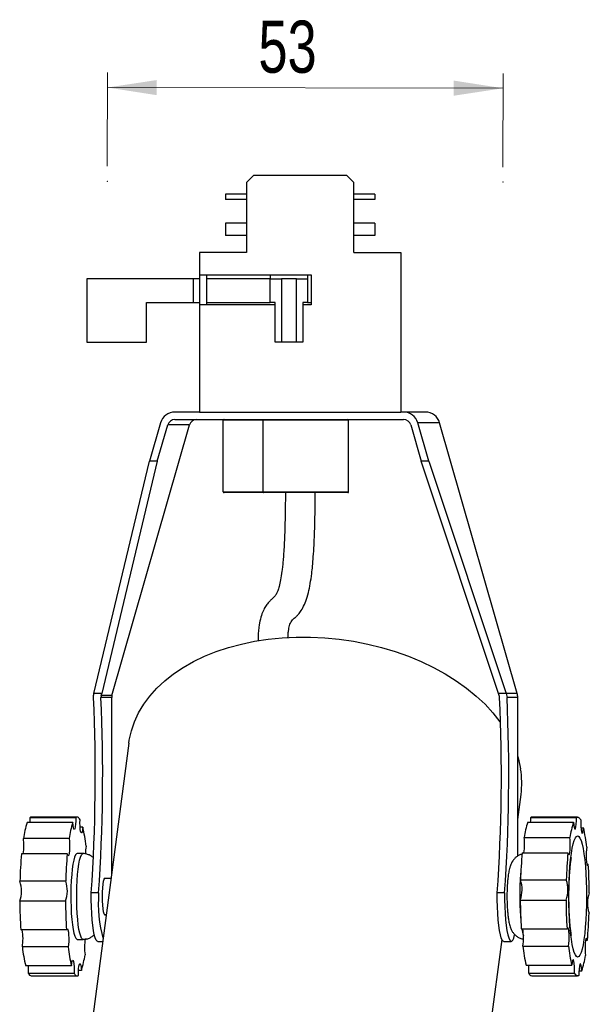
# Model space of a CAD drawing. Header units: millimetres. Extents: x 43 to 173, y 15 to 205.
# Tile 15 of 15: x 135 to 173, y 87 to 153. Entities that reach past the tile are written whole.
import ezdxf

# ---------------------------------------------------------------- set-up
doc = ezdxf.new("R2010")
doc.units = ezdxf.units.MM
doc.header["$PDSIZE"] = -1
doc.styles.add('SLDTEXTSTYLE0', font='TXT', dxfattribs={"width": 0.75})
doc.dimstyles.new('SLDDIMSTYLE0', dxfattribs={"dimtxt": 3.5, "dimasz": 3.302, "dimexe": 0, "dimexo": 0.0625, "dimgap": 0.875, "dimtad": 1, "dimlfac": 2, "dimrnd": 1e-09, "dimzin": 12, "dimdsep": 46, "dimtxsty": 'SLDTEXTSTYLE0', "dimsah": 1, "dimcen": 0.09, "dimadec": 0, "dimazin": 3, "dimtfac": 1, "dimtofl": 0, "dimtmove": 0, "dimatfit": 3, "dimfxl": 0, "dimfrac": 2, "dimtolj": 1, "dimtzin": 12, "dimarcsym": 0})

# ---------------------------------------------------------------- blocks, each defined once
blk = doc.blocks.new('_D_2')
at = {"color": 7, "linetype": 'Continuous', "lineweight": 18}
for p, q in [((141.177, 143.461), (141.188, 149.745)), ((167.677, 143.412), (167.688, 149.696)), ((141.187, 148.745), (167.687, 148.696))]:
    blk.add_line(p, q, dxfattribs=at)
for points in [[(141.187, 148.745), (144.488, 148.231), (144.49, 149.247)], [(167.687, 148.696), (164.386, 149.21), (164.384, 148.194)]]:
    blk.add_solid(points, dxfattribs=at)
at = {"color": 7, "linetype": 'Continuous', "lineweight": 18, "insert": (151.302, 153.238), "char_height": 3.5, "attachment_point": 1, "rotation": 359.89454, "style": 'SLDTEXTSTYLE0'}
blk.add_mtext('53', dxfattribs=at)

msp = doc.modelspace()

# ---------------------------------------------------------------- linework, layer by layer
at = {"color": 7, "linetype": 'Continuous', "lineweight": 25}
for p, q in [((150.9937, 142.8768), (150.4937, 142.3768)), ((150.9937, 142.8768), (157.1937, 142.8768)), ((157.6937, 142.3768), (157.1937, 142.8768)), ((150.4937, 142.3768), (150.4937, 137.6768)), ((157.6937, 137.6768), (157.6937, 142.3768)), ((149.0937, 141.6004), (149.0937, 141.2324)), ((150.4937, 141.6004), (149.0937, 141.6004)), ((159.0937, 141.6004), (157.6937, 141.6004)), ((159.0937, 141.6004), (159.0937, 141.2324)), ((150.4937, 141.2324), (149.0937, 141.2324)), ((159.0937, 141.2324), (157.6937, 141.2324)), ((149.0937, 139.6452), (149.0937, 138.8171)), ((150.4937, 139.6452), (149.0937, 139.6452)), ((159.0937, 139.6452), (157.6937, 139.6452)), ((159.0937, 139.6452), (159.0937, 138.8171)), ((150.4937, 138.8171), (149.0937, 138.8171)), ((159.0937, 138.8171), (157.6937, 138.8171)), ((150.4937, 137.6768), (147.3437, 137.6768)), ((147.3437, 137.6768), (147.3437, 136.1768)), ((157.6937, 137.6768), (160.8437, 137.6768)), ((160.8437, 137.6768), (160.8437, 126.9768)), ((147.3437, 136.1768), (154.8437, 136.1768)), ((147.3437, 136.1768), (147.3437, 134.1768)), ((147.8437, 134.1768), (147.8437, 136.1768)), ((152.0937, 136.1768), (152.0937, 135.9189)), ((154.5937, 136.1768), (154.5937, 135.9189)), ((154.8437, 136.1768), (154.8437, 134.1768)), ((139.8061, 135.9189), (139.8061, 131.6689)), ((146.9419, 135.9189), (139.8061, 135.9189)), ((146.9419, 134.3317), (146.9419, 135.9189)), ((147.3437, 135.9189), (146.9419, 135.9189)), ((152.0937, 135.9189), (147.8437, 135.9189)), ((152.0937, 134.3317), (152.0937, 135.9189)), ((152.0937, 135.9189), (152.8437, 135.9189)), ((152.8437, 135.9189), (152.8437, 131.6689)), ((153.8437, 135.9189), (152.8437, 135.9189)), ((153.8437, 131.6689), (153.8437, 135.9189)), ((153.8437, 135.9189), (154.5937, 135.9189)), ((154.5937, 135.9189), (154.5937, 134.3317)), ((143.8061, 131.6689), (143.8061, 134.3317)), ((143.8061, 134.3317), (146.9419, 134.3317)), ((146.9419, 134.3317), (147.3437, 134.3317)), ((147.3437, 134.1768), (147.3437, 126.9768)), ((152.4233, 134.1768), (147.3437, 134.1768)), ((147.8437, 134.3317), (152.0937, 134.3317)), ((152.4233, 134.3317), (152.0937, 134.3317)), ((152.4233, 131.6689), (152.4233, 134.3317)), ((154.5937, 134.3317), (154.2641, 134.3317)), ((154.2641, 134.3317), (154.2641, 131.6689)), ((154.8437, 134.1768), (154.2641, 134.1768)), ((154.5937, 134.3317), (154.8437, 134.3317)), ((139.8061, 131.6689), (143.8061, 131.6689)), ((152.8437, 131.6689), (152.4233, 131.6689)), ((153.8437, 131.6689), (152.8437, 131.6689)), ((154.2641, 131.6689), (153.8437, 131.6689)), ((147.3437, 126.9768), (145.697, 126.9768)), ((147.3437, 126.9768), (160.8437, 126.9768)), ((161.0269, 126.9768), (160.8437, 126.9768)), ((162.4905, 126.9768), (161.0269, 126.9768)), ((144.7467, 126.2548), (144.0085, 123.6768)), ((145.697, 126.4768), (161.0269, 126.4768)), ((151.6115, 126.4268), (148.9451, 126.4268)), ((148.9451, 121.6268), (148.9451, 126.4268)), ((151.6115, 121.6268), (151.6115, 126.4268)), ((157.3437, 121.6268), (157.3437, 126.4268)), ((163.4407, 126.2548), (161.9772, 126.2548)), ((162.7154, 123.6768), (161.9772, 126.2548)), ((168.6357, 108.113), (163.4407, 126.2548)), ((141.4903, 107.974), (146.6854, 126.1158)), ((144.5234, 123.6768), (145.2219, 126.1158)), ((146.6854, 126.1158), (145.2219, 126.1158)), ((161.5021, 126.1158), (162.2005, 123.6768)), ((140.2835, 108.113), (144.0085, 123.6768)), ((144.5234, 123.6768), (140.7984, 108.113)), ((144.5234, 123.6768), (144.0085, 123.6768)), ((167.389, 108.113), (162.2005, 123.6768)), ((162.7154, 123.6768), (162.2005, 123.6768)), ((162.7154, 123.6768), (167.904, 108.113)), ((148.9451, 121.6268), (151.6115, 121.6268)), ((151.6497, 121.5768), (149.0091, 121.5768)), ((157.2937, 121.5768), (151.6497, 121.5768)), ((140.7984, 108.113), (140.2835, 108.113)), ((141.4708, 107.835), (140.7518, 107.835)), ((141.4903, 107.974), (140.765, 107.974)), ((141.4708, 96.0155), (141.4708, 107.835)), ((167.904, 108.113), (167.389, 108.113)), ((168.6357, 108.113), (167.904, 108.113)), ((167.904, 108.113), (167.9557, 107.835)), ((168.6747, 107.835), (167.9557, 107.835)), ((168.6747, 97.1984), (168.6747, 107.835)), ((142.6186, 104.7757), (138.9579, 76.8369)), ((168.6747, 99.659), (168.894, 101.3329)), ((139.0587, 99.7729), (135.9921, 99.7729)), ((139.1522, 99.8114), (136.0856, 99.8114)), ((169.5393, 99.7823), (172.6059, 99.7823)), ((172.6872, 99.8114), (169.6206, 99.8114)), ((138.8671, 99.4423), (135.8005, 99.4423)), ((139.5313, 99.1389), (139.3526, 99.1389)), ((169.347, 99.4724), (172.4136, 99.4724)), ((172.8996, 99.0976), (173.077, 99.0976)), ((169.0992, 98.4442), (172.1658, 98.4442)), ((138.6218, 98.3877), (135.5552, 98.3877)), ((138.4953, 97.3508), (135.4286, 97.3508)), ((139.5479, 97.3614), (139.1522, 97.3614)), ((168.9703, 97.4212), (172.0369, 97.4212)), ((173.3074, 96.6515), (173.3992, 96.6515)), ((138.3875, 95.5122), (135.3209, 95.5122)), ((141.4277, 95.6864), (140.9805, 95.6864)), ((168.8583, 95.5944), (171.925, 95.5944)), ((140.5927, 94.7268), (140.0981, 94.7268)), ((167.7966, 94.7268), (167.302, 94.7268)), ((138.3743, 94.1653), (135.3077, 94.1653)), ((168.8421, 94.249), (171.9087, 94.249)), ((140.9805, 93.2864), (141.1132, 93.2864)), ((138.4453, 92.245), (135.3787, 92.245)), ((168.9086, 92.3213), (171.9752, 92.3213)), ((139.1522, 91.6114), (139.5479, 91.6114)), ((139.8092, 91.622), (139.6923, 91.622)), ((140.5372, 91.4768), (140.8761, 91.4768)), ((165.2333, 73.3941), (167.6183, 91.5961)), ((167.7411, 91.4768), (168.2357, 91.4768)), ((169.0112, 91.1675), (172.0778, 91.1675)), ((173.2181, 91.5516), (173.3375, 91.5516)), ((138.5505, 91.1023), (135.4839, 91.1023)), ((138.7731, 89.8339), (135.7065, 89.8339)), ((169.2308, 89.8753), (172.2974, 89.8753)), ((138.9565, 89.332), (135.8899, 89.332)), ((136.0856, 89.1614), (139.1522, 89.1614)), ((139.4373, 89.5305), (139.2488, 89.5305)), ((169.4131, 89.3537), (172.4797, 89.3537)), ((169.6206, 89.1614), (172.6872, 89.1614)), ((172.7714, 89.5004), (172.9608, 89.5004))]:
    msp.add_line(p, q, dxfattribs=at)
at = {"color": 1, "linetype": 'Continuous', "lineweight": 25}
for p, q in [((157.3437, 126.4268), (151.6115, 126.4268)), ((151.6115, 121.6268), (157.3437, 121.6268))]:
    msp.add_line(p, q, dxfattribs=at)
at = {"color": 7, "linetype": 'Continuous', "lineweight": 25, "flags": 128}
for points in [[(142.6186, 104.7757), (142.6485, 104.976), (142.7885, 105.6006), (142.9978, 106.2116), (143.2751, 106.8057), (143.619, 107.3798), (144.0277, 107.9309), (144.4989, 108.4559), (145.0303, 108.9521), (145.6188, 109.4169), (146.2614, 109.8477), (146.9547, 110.2422), (147.695, 110.5984), (148.4783, 110.9144), (149.3003, 111.1884), (150.1569, 111.419), (151.0433, 111.605), (151.9549, 111.7454), (152.8867, 111.8394), (153.8339, 111.8865), (154.7913, 111.8865), (155.7538, 111.8394), (156.7164, 111.7454), (157.6739, 111.605), (158.6211, 111.419), (159.553, 111.1884), (160.4647, 110.9144), (161.3513, 110.5984), (162.208, 110.2422), (163.0303, 109.8477), (163.8137, 109.4169), (164.5542, 108.9521), (165.2478, 108.4559), (165.8907, 107.9309), (166.4795, 107.3798), (167.0111, 106.8057), (167.4827, 106.2116), (167.5228, 106.1563)], [(168.6747, 103.8689), (168.7232, 103.6995), (168.8637, 103.0543)], [(135.9921, 99.7729), (135.9926, 99.5475), (135.989, 99.4423)], [(139.0587, 99.7729), (139.0592, 99.5475), (139.0489, 99.3333), (139.0288, 99.1543), (139.0013, 99.0303), (138.9693, 98.9751), (138.9364, 98.9948), (138.9063, 99.0872), (138.8823, 99.2422), (138.8671, 99.4423)], [(139.3479, 99.6408), (139.3124, 99.6977), (139.2766, 99.7432), (139.2405, 99.7771), (139.2042, 99.7995), (139.1678, 99.8103), (139.1314, 99.8095), (139.095, 99.797), (139.0587, 99.7729)], [(169.5364, 99.4724), (169.5393, 99.5568), (169.5393, 99.7823)], [(172.4136, 99.4724), (172.4283, 99.2706), (172.4519, 99.1131), (172.4818, 99.0174), (172.5146, 98.9942), (172.5468, 99.046), (172.5746, 99.167), (172.5951, 99.3438), (172.6059, 99.5568), (172.6059, 99.7823)], [(172.6059, 99.7823), (172.6422, 99.8025), (172.6786, 99.8111), (172.7151, 99.808), (172.7514, 99.7933), (172.7877, 99.767), (172.8237, 99.7291), (172.8594, 99.6798), (172.8948, 99.6191)], [(139.5313, 99.1389), (139.5124, 98.9543), (139.4856, 98.8226), (139.4539, 98.7584), (139.421, 98.7687), (139.3903, 98.8526), (139.3654, 99.0005), (139.3491, 99.1962), (139.343, 99.4178), (139.3479, 99.6408)], [(172.8948, 99.6191), (172.8893, 99.3967), (172.8949, 99.1745), (172.9108, 98.977), (172.9354, 98.8264), (172.9658, 98.7393), (172.9987, 98.7254), (173.0305, 98.7862), (173.0576, 98.9151), (173.077, 99.0976)], [(172.0369, 97.4212), (172.0662, 97.3171), (172.0989, 97.2845), (172.1313, 97.3271), (172.1598, 97.4402), (172.1814, 97.611), (172.1935, 97.8208), (172.1948, 98.0461), (172.1853, 98.2619), (172.1658, 98.4442)], [(172.1389, 96.0557), (172.1736, 96.5314), (172.217, 96.972), (172.2685, 97.3701), (172.3272, 97.7188), (172.392, 98.0123), (172.4619, 98.2454), (172.5356, 98.4142), (172.612, 98.5158), (172.6896, 98.5484), (172.7671, 98.5116), (172.8434, 98.4059), (172.9169, 98.2331), (172.9865, 97.9962), (173.051, 97.6992), (173.1092, 97.3473), (173.1603, 96.9465), (173.2032, 96.5035), (173.2373, 96.026), (173.2621, 95.5222), (173.2769, 95.0007), (173.2817, 94.4703), (173.2763, 93.9403), (173.2608, 93.4195), (173.2355, 92.9171), (173.2009, 92.4415), (173.1574, 92.0008), (173.1059, 91.6027), (173.0472, 91.254), (172.9824, 90.9605), (172.9125, 90.7274), (172.8388, 90.5586), (172.7625, 90.457), (172.6849, 90.4244), (172.6073, 90.4612), (172.5311, 90.5669), (172.4575, 90.7397), (172.3879, 90.9766), (172.3235, 91.2736), (172.2652, 91.6255), (172.2141, 92.0264), (172.1712, 92.4693), (172.1371, 92.9468), (172.1124, 93.4506), (172.0975, 93.9722), (172.0927, 94.5025), (172.0981, 95.0326), (172.1136, 95.5533), (172.1389, 96.0557)], [(138.6218, 98.3877), (138.6416, 98.2074), (138.6517, 97.9927), (138.6509, 97.7673), (138.6392, 97.5562), (138.6181, 97.3831), (138.5898, 97.267), (138.5575, 97.2209), (138.5248, 97.2499), (138.4953, 97.3508)], [(173.2966, 97.8053), (173.2731, 97.6473), (173.2585, 97.4451), (173.2544, 97.2214), (173.2613, 97.0009), (173.2784, 96.8081), (173.3039, 96.6646), (173.3348, 96.5862), (173.3678, 96.5817), (173.3992, 96.6515)], [(139.1522, 97.3614), (139.1143, 97.3497), (139.0492, 97.2739), (138.9866, 97.1294), (138.9282, 96.9199), (138.8752, 96.6504), (138.8291, 96.3277), (138.7909, 95.9596), (138.7616, 95.5552), (138.742, 95.1246), (138.7324, 94.6782), (138.7332, 94.2271), (138.7443, 93.7824), (138.7654, 93.355), (138.7961, 92.9554), (138.8355, 92.5936), (138.8828, 92.2784), (138.9366, 92.0175), (138.9958, 91.8175), (139.0588, 91.6831), (139.1242, 91.6178), (139.1522, 91.6114)], [(141.083, 93.2864), (141.0538, 93.2455), (141.0097, 93.2455), (140.9669, 93.3176), (140.9278, 93.4577), (140.8948, 93.6575), (140.8698, 93.9055), (140.8541, 94.1873), (140.8488, 94.4864), (140.8541, 94.7856), (140.8698, 95.0673), (140.8948, 95.3153), (140.9278, 95.5151), (140.9669, 95.6552), (141.0097, 95.7273), (141.0538, 95.7273), (141.083, 95.6864)], [(140.5372, 91.4768), (140.502, 91.4864), (140.4337, 91.5609), (140.368, 91.7075), (140.3065, 91.9225), (140.2506, 92.2007), (140.2018, 92.5351), (140.1613, 92.9175), (140.13, 93.3386), (140.1087, 93.788), (140.098, 94.2545), (140.0981, 94.7268)], [(167.7411, 91.4768), (167.7059, 91.4864), (167.6376, 91.5609), (167.5719, 91.7075), (167.5104, 91.9225), (167.4545, 92.2007), (167.4057, 92.5351), (167.3652, 92.9175), (167.3339, 93.3386), (167.3126, 93.788), (167.3019, 94.2545), (167.302, 94.7268)], [(167.7966, 94.7268), (167.7965, 94.2545), (167.8072, 93.788), (167.8285, 93.3386), (167.8598, 92.9175), (167.9003, 92.5351), (167.9491, 92.2007), (168.005, 91.9225), (168.0665, 91.7075), (168.1322, 91.5609), (168.2005, 91.4864), (168.2696, 91.4857), (168.3379, 91.559), (168.4036, 91.7043), (168.4653, 91.9181), (168.4666, 91.9236)], [(138.4453, 92.245), (138.4765, 92.3182), (138.5095, 92.3172), (138.5406, 92.2421), (138.5664, 92.1014), (138.584, 91.9105), (138.5914, 91.6908), (138.5878, 91.4666), (138.5737, 91.2629), (138.5505, 91.1023)], [(172.0778, 91.1675), (172.1013, 91.3256), (172.1159, 91.5277), (172.12, 91.7515), (172.1131, 91.9719), (172.096, 92.1647), (172.0705, 92.3082), (172.0396, 92.3866), (172.0066, 92.3911), (171.9752, 92.3213)], [(173.3375, 91.5516), (173.3082, 91.6557), (173.2756, 91.6883), (173.2432, 91.6457), (173.2146, 91.5327), (173.1931, 91.3618), (173.181, 91.152), (173.1796, 90.9267), (173.1892, 90.7109), (173.2086, 90.5286)], [(138.7731, 89.8339), (138.7921, 90.0185), (138.8189, 90.1502), (138.8505, 90.2145), (138.8835, 90.2041), (138.9141, 90.1203), (138.939, 89.9723), (138.9554, 89.7766), (138.9615, 89.555), (138.9565, 89.332)], [(139.2458, 89.1999), (139.2452, 89.4253), (139.2555, 89.6395), (139.2756, 89.8185), (139.3032, 89.9425), (139.3352, 89.9978), (139.368, 89.978), (139.3981, 89.8856), (139.4221, 89.7307), (139.4373, 89.5305)], [(172.4797, 89.3537), (172.4851, 89.5761), (172.4796, 89.7984), (172.4636, 89.9958), (172.4391, 90.1464), (172.4086, 90.2335), (172.3757, 90.2474), (172.3439, 90.1866), (172.3168, 90.0578), (172.2974, 89.8753)], [(172.9608, 89.5004), (172.9461, 89.7022), (172.9225, 89.8597), (172.8926, 89.9554), (172.8598, 89.9786), (172.8277, 89.9269), (172.7998, 89.8058), (172.7794, 89.629), (172.7685, 89.416), (172.7686, 89.1905)], [(138.9565, 89.332), (138.992, 89.2751), (139.0278, 89.2297), (139.0639, 89.1957), (139.1002, 89.1733), (139.1366, 89.1625), (139.1731, 89.1633), (139.2095, 89.1758), (139.2458, 89.1999)], [(172.7686, 89.1905), (172.7322, 89.1703), (172.6958, 89.1617), (172.6594, 89.1648), (172.623, 89.1795), (172.5868, 89.2058), (172.5507, 89.2437), (172.515, 89.293), (172.4797, 89.3537)]]:
    msp.add_lwpolyline(points, dxfattribs=at)
at = {"color": 1, "linetype": 'Continuous', "lineweight": 25, "flags": 128}
for points in [[(139.548, 91.6114), (139.5199, 91.6178), (139.4545, 91.6831), (139.3915, 91.8175), (139.3323, 92.0175), (139.2784, 92.2784), (139.2312, 92.5936), (139.1918, 92.9554), (139.1611, 93.355), (139.14, 93.7824), (139.1289, 94.2271), (139.1281, 94.6782), (139.1377, 95.1246), (139.1573, 95.5552), (139.1866, 95.9596), (139.2248, 96.3277), (139.2709, 96.6504), (139.3239, 96.9199), (139.3823, 97.1294), (139.4449, 97.2739), (139.51, 97.3497), (139.5479, 97.3614)], [(168.879, 96.1235), (168.867, 95.9983), (168.8368, 95.5971)]]:
    msp.add_lwpolyline(points, dxfattribs=at)
at = {"color": 7, "linetype": 'Continuous', "lineweight": 25}
for centre, radius, start, end in [((145.7004, 125.9859), 0.9909, 90.199664, 164.252684), ((161.0235, 125.9859), 0.9909, 15.747316, 89.800336), ((162.487, 125.9859), 0.9909, 15.747316, 89.800336), ((145.6987, 125.9814), 0.4954, 90.199664, 164.252684), ((147.1622, 125.9814), 0.4954, 90.199664, 164.252684), ((151.6565, 126.432), 0.0453, 98.656526, 186.600999), ((157.2937, 126.4268), 0.05, 0, 90), ((161.0252, 125.9814), 0.4954, 15.747316, 89.800336), ((151.6565, 121.6216), 0.0453, 173.399001, 261.343474), ((157.2937, 121.6268), 0.05, 270, 0), ((24.4765, 102.6848), 115.8951, 356.062637, 2.546943), ((24.9711, 102.6848), 115.8951, 356.062637, 2.546943), ((141.9759, 107.835), 0.5051, 164.024582, 180.002654), ((51.6804, 102.6848), 115.8951, 356.062637, 2.546943), ((52.175, 102.6848), 115.8951, 356.062637, 2.546943), ((167.6646, 107.835), 1.0101, 359.997346, 15.975418), ((163.0547, 102.0909), 5.8883, 352.604453, 9.41717), ((136.0905, 99.6667), 0.1448, 91.92358, 132.810977), ((169.6231, 99.6762), 0.1352, 91.049, 128.298882), ((141.3088, 97.6051), 5.8066, 161.554423, 172.254668), ((144.3754, 97.6051), 5.8066, 161.554423, 172.254668), ((129.9919, 96.811), 9.8193, 6.194189, 13.713996), ((174.4528, 97.6982), 5.4053, 160.838309, 172.066322), ((177.5195, 97.6982), 5.4053, 160.838309, 172.066322), ((162.9953, 96.719), 10.3584, 6.019757, 13.274841), ((165.697, 97.9643), 3.4359, 350.904036, 8.028769), ((132.1733, 97.9007), 3.4168, 350.739277, 8.193529), ((142.7792, 97.3699), 3.0664, 170.604133, 180.513177), ((164.2479, 94.7393), 28.9373, 174.822121, 178.469406), ((167.3145, 94.7393), 28.9373, 174.822121, 178.469406), ((197.2401, 94.7714), 28.3937, 174.645216, 178.339041), ((200.3067, 94.7714), 28.3937, 174.645216, 178.339041), ((140.2066, 94.5406), 33.2597, 0.315665, 3.638835), ((133.4485, 94.857), 1.9837, 339.591413, 19.287441), ((136.5151, 94.857), 1.9837, 339.591413, 19.287441), ((166.9575, 94.9446), 2.0088, 339.740078, 18.873271), ((170.0242, 94.9446), 2.0088, 339.740078, 18.873271), ((150.1631, 94.0949), 9.5912, 176.222276, 194.925753), ((175.3503, 94.0282), 2.0088, 159.740078, 198.873271), ((168.1917, 94.4194), 32.885, 180.442763, 183.791191), ((171.2584, 94.4194), 32.885, 180.442763, 183.791191), ((202.1012, 94.4322), 33.2597, 180.315665, 183.638835), ((205.1678, 94.4322), 33.2597, 180.315665, 183.638835), ((145.0677, 94.2014), 28.3937, 354.645216, 358.339041), ((132.3072, 91.6441), 3.2226, 350.32113, 10.746065), ((166.037, 91.7168), 3.0245, 349.536503, 11.530691), ((143.0104, 91.0704), 3.3629, 170.270781, 188.296823), ((179.3125, 92.2538), 10.3584, 186.019757, 193.274841), ((182.3791, 92.2538), 10.3584, 186.019757, 193.274841), ((145.2459, 92.1618), 9.8193, 186.194189, 193.713996), ((148.3125, 92.1618), 9.8193, 186.194189, 193.713996), ((133.9291, 91.3677), 5.8066, 341.554423, 352.254668), ((167.855, 91.2747), 5.4053, 340.838309, 352.066322), ((131.5442, 89.5425), 4.3508, 357.226956, 3.840239), ((165.0729, 89.5741), 4.3457, 357.093161, 3.974033), ((136.1387, 89.4198), 0.2638, 199.440244, 258.394509), ((169.6885, 89.4429), 0.2896, 197.937522, 256.429408)]:
    msp.add_arc(centre, radius, start, end, dxfattribs=at)
at = {"color": 1, "linetype": 'Continuous', "lineweight": 25}
for centre, radius, start, end in [((186.3381, 94.4917), 17.5361, 176.385908, 185.374194), ((172.5122, 92.8934), 3.6097, 189.11824, 196.503649)]:
    msp.add_arc(centre, radius, start, end, dxfattribs=at)
at = {"color": 7, "linetype": 'Continuous', "lineweight": 25}
for centre, major_axis, ratio, start_param, end_param in [((149.0091, 126.4268), (0.0639, 0), 0.7821046, 1.5707963, 3.1415927), ((149.0091, 121.6268), (0.0639, 0), 0.7821046, 3.1415927, 4.712389), ((136.7471, 102.6523), (5.2115, 17.8395), 0.1350528, 5.0544975, 5.0626662), ((166.4651, 102.6523), (-5.2115, 17.8395), 0.1350528, 4.9756323, 4.9838009)]:
    msp.add_ellipse(centre, major_axis=major_axis, ratio=ratio, start_param=start_param, end_param=end_param, dxfattribs=at)
for points, knots in [([(153.1069, 121.5768), (153.1044, 121.2138), (153.0997, 120.5278), (153.0816, 119.574), (153.0567, 118.7579), (153.0262, 118.0743), (152.9916, 117.5057), (152.9549, 117.0358), (152.9168, 116.6424), (152.8633, 116.1848), (152.7873, 115.6951), (152.6907, 115.2691), (152.5978, 114.9795), (152.5138, 114.7931), (152.4451, 114.6855), (152.3749, 114.6053), (152.2567, 114.487), (152.099, 114.3378), (151.9156, 114.1391), (151.7383, 113.8897), (151.5719, 113.5607), (151.4285, 113.1269), (151.3355, 112.6431), (151.2905, 112.1825), (151.2713, 111.8763), (151.272, 111.6805), (151.2721, 111.6393)], [0, 0, 0, 0, 0.0490947, 0.0927732, 0.1303771, 0.163081, 0.191862, 0.217443, 0.2403001, 0.2620546, 0.3074124, 0.3564882, 0.403707, 0.4499487, 0.4941206, 0.5393425, 0.5914001, 0.6491164, 0.7111828, 0.7706869, 0.826094, 0.8832717, 0.9340667, 0.9645301, 0.9925255, 1, 1, 1, 1]), ([(153.2787, 111.8618), (153.2805, 111.9086), (153.2869, 112.0729), (153.3102, 112.2763), (153.3452, 112.5055), (153.3889, 112.6844), (153.4487, 112.8493), (153.5306, 112.9872), (153.6358, 113.095), (153.7556, 113.1917), (153.8983, 113.3234), (154.0713, 113.5212), (154.2841, 113.8491), (154.4755, 114.2728), (154.6414, 114.8072), (154.7731, 115.4335), (154.863, 116.0474), (154.9296, 116.6621), (154.9826, 117.2961), (155.0257, 118.0097), (155.0591, 118.7935), (155.0835, 119.6379), (155.1003, 120.5795), (155.1045, 121.2426), (155.1066, 121.5768)], [0, 0, 0, 0, 0.01105931, 0.03886241, 0.06986501, 0.10699127, 0.14934291, 0.2063275, 0.27002814, 0.33621005, 0.39591311, 0.44798409, 0.50821554, 0.57087958, 0.63441385, 0.68460483, 0.73150932, 0.76201751, 0.7963452, 0.8361473, 0.87042263, 0.90946824, 0.95438248, 1, 1, 1, 1]), ([(140.2572, 107.835), (140.2567, 107.8816), (140.2558, 107.9757), (140.2742, 108.067), (140.2835, 108.113)], [0, 0, 0, 0, 0.4954489, 1, 1, 1, 1]), ([(140.765, 107.974), (140.7634, 107.9671), (140.7531, 107.9219), (140.7524, 107.8749), (140.7518, 107.835)], [0, 0, 0, 0, 0.1519647, 1, 1, 1, 1]), ([(167.4611, 107.835), (167.461, 107.8357), (167.4589, 107.8825), (167.447, 107.9286), (167.4353, 107.974)], [0, 0, 0, 0, 0.01526105, 1, 1, 1, 1]), ([(140.2373, 97.0985), (140.2293, 97.1067), (140.1704, 97.1666), (140.0235, 97.2548), (139.8041, 97.3355), (139.6374, 97.3701), (139.5526, 97.3602), (139.5475, 97.3597)], [0, 0, 0, 0, 0.04827237, 0.35350395, 0.66491321, 0.98018557, 1, 1, 1, 1]), ([(168.9624, 97.3248), (168.8975, 97.3051), (168.7635, 97.2644), (168.5888, 97.153), (168.4414, 97.0185), (168.3276, 96.8706), (168.2409, 96.7156), (168.1712, 96.5452), (168.106, 96.3234), (168.0529, 96.053), (168.0091, 95.7214), (167.986, 95.4611), (167.9718, 95.2454), (167.9604, 95.0322), (167.9509, 94.7245), (167.9495, 94.3525), (167.958, 93.9849), (167.9764, 93.6295), (168.0048, 93.2928), (168.0442, 92.9773), (168.0999, 92.6734), (168.1694, 92.422), (168.2689, 92.1981), (168.3838, 92.0215), (168.5303, 91.8646), (168.7172, 91.7355), (168.8965, 91.6535), (169.0136, 91.638), (169.0521, 91.6329)], [0, 0, 0, 0, 0.0274086, 0.0566191, 0.0845255, 0.1119859, 0.1403095, 0.1720371, 0.2125862, 0.2742584, 0.3237111, 0.375456, 0.3894091, 0.4146933, 0.4631318, 0.5112281, 0.5592823, 0.6075566, 0.6564712, 0.7067606, 0.7601124, 0.8222773, 0.8600966, 0.8903155, 0.9210514, 0.9523798, 0.9843622, 1, 1, 1, 1]), ([(172.2717, 91.8703), (172.2718, 91.8697), (172.2722, 91.8677), (172.261, 91.9271), (172.243, 92.0411), (172.2195, 92.2152), (172.1944, 92.4405), (172.1698, 92.7101), (172.148, 93.011), (172.1304, 93.3273), (172.1184, 93.6216), (172.1105, 93.8973), (172.1054, 94.1761), (172.1031, 94.5275), (172.106, 94.8498), (172.1126, 95.157), (172.1206, 95.4115), (172.1333, 95.7008), (172.1496, 95.9839), (172.1692, 96.2532), (172.1911, 96.4976), (172.2138, 96.7088), (172.2355, 96.8793), (172.2547, 97.0069), (172.2673, 97.081), (172.2743, 97.1148), (172.2726, 97.1073), (172.2725, 97.1065)], [0, 0, 0, 0, 0.016673, 0.0518214, 0.0916341, 0.1356464, 0.1830032, 0.2326626, 0.2833612, 0.3330759, 0.3802845, 0.4146777, 0.4530302, 0.499654, 0.563727, 0.5895528, 0.6319019, 0.6749198, 0.7198223, 0.7650096, 0.8095697, 0.8526468, 0.8934737, 0.9313784, 0.9658631, 0.9967403, 1, 1, 1, 1]), ([(139.5484, 91.6171), (139.6159, 91.6186), (139.7625, 91.622), (139.9726, 91.6935), (140.1587, 91.8027), (140.2698, 91.8906), (140.3098, 91.9396), (140.3103, 91.9401)], [0, 0, 0, 0, 0.23269429, 0.50480937, 0.75707918, 0.99723986, 1, 1, 1, 1])]:
    msp.add_open_spline(points, degree=3, knots=knots, dxfattribs=at)
at = {"color": 7, "linetype": 'Continuous', "lineweight": 0}
for p in [(141.1751, 142.461), (167.675, 142.4122)]:
    msp.add_point(p, dxfattribs=at)

# ---------------------------------------------------------------- dimensions: what is measured, and where the dimension line sits
at = {"color": 7, "linetype": 'Continuous', "lineweight": 18}
dim = msp.add_linear_dim(base=(167.6866, 148.6962), p1=(141.1751, 142.461), p2=(167.675, 142.4122), angle=359.894541, dimstyle='SLDDIMSTYLE0', dxfattribs=at)
dim.commit()
dim.dimension.update_dxf_attribs({"geometry": '_D_2', "text_midpoint": (153.88, 148.7216), "dimtype": 160})

doc.saveas('drawing.dxf')
